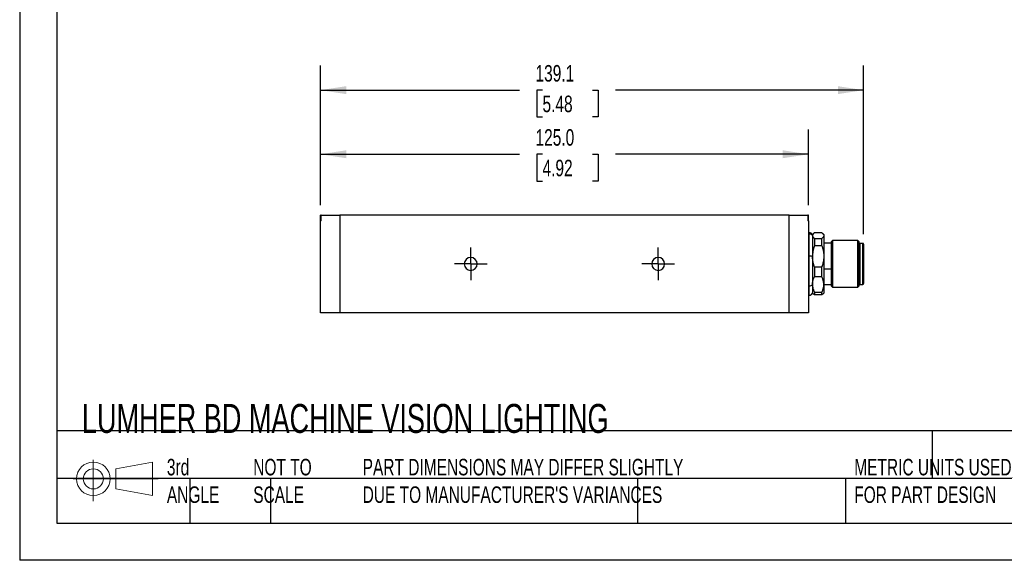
# Model space of a CAD drawing. Header units: millimetres. Extents: x 0 to 543, y 0 to 394.
# Tile 1 of 5: x 0 to 252, y 0 to 138. Entities that reach past the tile are written whole.
import ezdxf

# ---------------------------------------------------------------- set-up
doc = ezdxf.new("R2010")
doc.units = ezdxf.units.MM
doc.header["$LTSCALE"] = 2
doc.linetypes.add('CENTERX2', pattern=[20.32, 12.7, -2.54, 2.54, -2.54])
doc.layers.add('CENTER', color=40, linetype='CENTERX2')
doc.layers.add('DIMENSIONS', color=140, linetype='Continuous', lineweight=25)
doc.layers.add('TEXT', color=140, linetype='Continuous', lineweight=25)
doc.styles.add('SLDTEXTSTYLE0', font='TXT', dxfattribs={"width": 0.7})
doc.dimstyles.new('SLDDIMSTYLE1', dxfattribs={"dimtxt": 4.316016, "dimasz": 6.604, "dimexe": 0, "dimexo": 0.0625, "dimgap": 1.079004, "dimtad": 0, "dimtih": 1, "dimtoh": 1, "dimdec": 1, "dimrnd": 1e-09, "dimzin": 4, "dimdsep": 46, "dimtxsty": 'SLDTEXTSTYLE0', "dimsah": 1, "dimcen": 0.09, "dimadec": 0, "dimazin": 1, "dimtfac": 1, "dimtdec": 1, "dimtofl": 0, "dimtmove": 0, "dimatfit": 3, "dimfxl": 0, "dimfrac": 2, "dimtolj": 1, "dimtzin": 12, "dimarcsym": 0})
doc.dimstyles.new('SLDDIMSTYLE4', dxfattribs={"dimtxt": 4.316016, "dimasz": 6.604, "dimexe": 0, "dimexo": 0.0625, "dimgap": 1.079004, "dimtad": 0, "dimtih": 1, "dimtoh": 1, "dimdec": 1, "dimrnd": 1e-09, "dimzin": 12, "dimdsep": 46, "dimtxsty": 'SLDTEXTSTYLE0', "dimsah": 1, "dimcen": 0.09, "dimadec": 0, "dimazin": 3, "dimtfac": 1, "dimtdec": 1, "dimtofl": 0, "dimtmove": 0, "dimatfit": 3, "dimfxl": 0, "dimfrac": 2, "dimtolj": 1, "dimtzin": 12, "dimarcsym": 0})

# ---------------------------------------------------------------- blocks, each defined once
blk = doc.blocks.new('Block11')
at = {"color": 7, "linetype": 'Continuous', "lineweight": 18}
for p, q in [((5.18, 10.62), (5.18, 0)), ((10.96, 8.33), (20.35, 10.06)), ((10.96, 3.19), (10.96, 8.33)), ((20.35, 10.06), (20.35, 1.46)), ((0, 5.76), (21.75, 5.76)), ((10.96, 3.19), (20.35, 1.46))]:
    blk.add_line(p, q, dxfattribs=at)
for radius in [4.3, 2.57]:
    blk.add_circle((5.18, 5.76), radius, dxfattribs=at)
blk = doc.blocks.new('Block12')
at = {"color": 7, "linetype": 'Continuous'}
blk.add_blockref('Block11', (0, 0), dxfattribs=at)
blk = doc.blocks.new('_D_5')
at = {"layer": 'DIMENSIONS'}
for p, q in [((77.01, 90.96), (77.01, 110.35)), ((202.01, 90.96), (202.01, 110.35)), ((77.01, 104), (128.03, 104)), ((133.88, 104), (132.43, 104)), ((132.43, 104), (132.43, 97.14)), ((146.71, 104), (148.16, 104)), ((148.16, 104), (148.16, 97.14)), ((202.01, 104), (152.56, 104)), ((132.43, 97.14), (133.88, 97.14)), ((148.16, 97.14), (146.71, 97.14))]:
    blk.add_line(p, q, dxfattribs=at)
for points in [[(77.01, 104), (83.61, 102.99), (83.61, 105.02)], [(202.01, 104), (195.41, 105.02), (195.41, 102.99)]]:
    blk.add_solid(points, dxfattribs=at)
at = {"layer": 'DIMENSIONS', "char_height": 4.233, "attachment_point": 1, "style": 'SLDTEXTSTYLE0'}
for s, insert in [('125.0', (132.09, 110.43)), ('4.92', (133.88, 102.6))]:
    blk.add_mtext(s, dxfattribs=dict(at, insert=insert))
blk = doc.blocks.new('_D_6')
at = {"layer": 'DIMENSIONS'}
for p, q in [((77.01, 90.96), (77.01, 126.77)), ((216.11, 83.51), (216.11, 126.77)), ((77.01, 120.42), (128.03, 120.42)), ((133.88, 120.42), (132.43, 120.42)), ((132.43, 120.42), (132.43, 113.56)), ((146.71, 120.42), (148.16, 120.42)), ((148.16, 120.42), (148.16, 113.56)), ((216.11, 120.42), (152.56, 120.42)), ((132.43, 113.56), (133.88, 113.56)), ((148.16, 113.56), (146.71, 113.56))]:
    blk.add_line(p, q, dxfattribs=at)
for points in [[(77.01, 120.42), (83.61, 119.41), (83.61, 121.44)], [(216.11, 120.42), (209.51, 121.44), (209.51, 119.41)]]:
    blk.add_solid(points, dxfattribs=at)
at = {"layer": 'DIMENSIONS', "char_height": 4.233, "attachment_point": 1, "style": 'SLDTEXTSTYLE0'}
for s, insert in [('139.1', (132.09, 126.85)), ('5.48', (133.88, 119.02))]:
    blk.add_mtext(s, dxfattribs=dict(at, insert=insert))
blk = doc.blocks.new('SW_CENTERMARKSYMBOL_4')
at = {"layer": 'CENTER', "color": 0}
for p, q in [((0, 2.54), (0, 4.19)), ((0, 0), (0, 2.54)), ((-2.54, 0), (-4.19, 0)), ((0, 0), (-2.54, 0)), ((0, 0), (0, -2.54)), ((0, 0), (2.54, 0)), ((2.54, 0), (4.19, 0)), ((0, -2.54), (0, -4.19))]:
    blk.add_line(p, q, dxfattribs=at)
blk = doc.blocks.new('SW_CENTERMARKSYMBOL_5')
at = {"layer": 'CENTER', "color": 0}
for p, q in [((0, 2.54), (0, 4.19)), ((0, 0), (0, 2.54)), ((-2.54, 0), (-4.19, 0)), ((0, 0), (-2.54, 0)), ((0, 0), (0, -2.54)), ((0, 0), (2.54, 0)), ((2.54, 0), (4.19, 0)), ((0, -2.54), (0, -4.19))]:
    blk.add_line(p, q, dxfattribs=at)

msp = doc.modelspace()

# ---------------------------------------------------------------- linework, layer by layer
at = {"color": 7, "linetype": 'Continuous'}
for p in [(0, 323.85), (419.1, 0)]:
    msp.add_line(p, (0, 0), dxfattribs=at)
for p, q in [((77.01, 86.92), (77.01, 88.42)), ((77.24, 88.42), (77.01, 88.42)), ((77.24, 88.42), (82.01, 88.42)), ((77.24, 86.92), (77.24, 88.42)), ((82.01, 88.42), (82.01, 63.42)), ((197.01, 88.42), (82.01, 88.42)), ((197.01, 63.42), (197.01, 88.42)), ((197.01, 88.42), (201.78, 88.42)), ((201.78, 88.42), (201.78, 86.92)), ((202.01, 88.42), (201.78, 88.42)), ((202.01, 86.92), (202.01, 88.42)), ((77.01, 63.42), (77.01, 86.92)), ((77.24, 86.92), (77.01, 86.92)), ((202.01, 86.92), (201.78, 86.92)), ((202.01, 86.92), (202.01, 63.42)), ((202.14, 83.92), (202.01, 83.92)), ((202.14, 83.65), (202.14, 83.92)), ((202.14, 77.99), (202.14, 83.65)), ((203.29, 83.7), (203.01, 83.42)), ((203.01, 83.42), (203.01, 83.17)), ((205.41, 83.89), (203.51, 83.89)), ((205.91, 83.42), (205.63, 83.7)), ((205.91, 83.42), (205.91, 83.17)), ((203.01, 83.17), (203.01, 77.86)), ((203.51, 82.45), (203.51, 80.55)), ((203.51, 82.45), (205.41, 82.45)), ((205.41, 80.55), (205.41, 82.45)), ((205.91, 83.17), (205.91, 77.86)), ((207.91, 81.22), (205.91, 81.22)), ((208.16, 81.92), (207.91, 81.67)), ((207.91, 75.92), (207.91, 81.67)), ((214.66, 81.92), (208.16, 81.92)), ((208.16, 81.92), (208.16, 75.92)), ((214.91, 81.67), (214.66, 81.92)), ((214.66, 75.92), (214.66, 81.92)), ((214.91, 81.67), (214.91, 75.92)), ((215.11, 81.17), (215.11, 70.67)), ((215.91, 81.17), (215.11, 81.17)), ((215.91, 70.67), (215.91, 81.17)), ((216.11, 80.97), (216.11, 70.87)), ((205.41, 80.55), (203.51, 80.55)), ((115.51, 75.92), (113.86, 75.92)), ((115.51, 75.92), (117.16, 75.92)), ((163.51, 75.92), (161.86, 75.92)), ((163.51, 75.92), (165.16, 75.92)), ((202.14, 70.27), (202.14, 77.99)), ((203.01, 77.86), (203.01, 70.62)), ((205.91, 77.86), (205.91, 70.62)), ((207.91, 70.18), (207.91, 75.92)), ((208.16, 75.92), (208.16, 69.92)), ((214.66, 69.92), (214.66, 75.92)), ((214.91, 75.92), (214.91, 70.18)), ((203.51, 75.17), (203.51, 72.59)), ((203.51, 75.17), (205.41, 75.17)), ((205.41, 72.59), (205.41, 75.17)), ((207.91, 74.55), (205.91, 74.55)), ((203.01, 70.62), (203.01, 68.42)), ((205.41, 72.59), (203.51, 72.59)), ((205.91, 70.62), (207.91, 70.62)), ((205.91, 70.62), (205.91, 68.42)), ((215.11, 70.67), (215.91, 70.67)), ((202.14, 67.92), (202.14, 70.27)), ((203.01, 68.42), (203.29, 68.14)), ((203.51, 67.96), (203.3, 68.16)), ((203.51, 68.65), (205.41, 68.65)), ((203.51, 68.65), (203.51, 67.96)), ((205.41, 67.96), (205.41, 68.65)), ((205.62, 68.16), (205.41, 67.96)), ((205.63, 68.14), (205.91, 68.42)), ((207.91, 70.18), (208.16, 69.92)), ((208.16, 69.92), (214.66, 69.92)), ((214.66, 69.92), (214.91, 70.18)), ((202.01, 67.92), (202.14, 67.92)), ((205.41, 67.96), (203.51, 67.96)), ((82.01, 63.42), (77.01, 63.42)), ((197.01, 63.42), (82.01, 63.42)), ((202.01, 63.42), (197.01, 63.42))]:
    msp.add_line(p, q)
for centre, radius, start, end in [((202.14, 82.92), 1, 30, 90), ((215.11, 80.97), 0.2, 90, 180), ((215.91, 80.97), 0.2, 0, 90), ((115.51, 75.92), 1.65, 0, 180), ((115.51, 75.92), 1.65, 180, 0), ((163.51, 75.92), 1.65, 0, 180), ((163.51, 75.92), 1.65, 180, 0), ((215.11, 70.87), 0.2, 180, 270), ((215.91, 70.87), 0.2, 270, 0), ((202.14, 68.92), 1, 270, 330)]:
    msp.add_arc(centre, radius, start, end)
for points, knots in [([(202.14, 83.65), (202.32, 83.65), (202.49, 83.61), (202.8, 83.44), (202.92, 83.31), (203.01, 83.17)], [0, 0, 0, 0, 0.5, 0.5, 1, 1, 1, 1]), ([(203.51, 83.89), (203.48, 83.86), (203.41, 83.81), (203.33, 83.74), (203.25, 83.67), (203.19, 83.59), (203.12, 83.5), (203.06, 83.4), (203.02, 83.28), (203.01, 83.21), (203.01, 83.17)], [0, 0, 0, 0, 0.1073561, 0.2127391, 0.3162467, 0.4179824, 0.5180548, 0.6804969, 0.8409585, 1, 1, 1, 1]), ([(205.41, 83.89), (205.44, 83.86), (205.51, 83.81), (205.6, 83.74), (205.67, 83.66), (205.74, 83.59), (205.81, 83.5), (205.86, 83.4), (205.9, 83.28), (205.91, 83.21), (205.91, 83.17)], [0, 0, 0, 0, 0.109187, 0.216522, 0.322322, 0.426926, 0.530692, 0.688453, 0.844366, 1, 1, 1, 1]), ([(203.01, 83.17), (203.01, 83.14), (203.01, 83.1), (203.03, 83.03), (203.05, 82.96), (203.09, 82.89), (203.14, 82.8), (203.23, 82.69), (203.35, 82.57), (203.46, 82.49), (203.51, 82.45)], [0, 0, 0, 0, 0.095191, 0.190865, 0.287146, 0.384155, 0.48201, 0.649514, 0.822017, 1, 1, 1, 1]), ([(205.91, 83.17), (205.91, 83.14), (205.91, 83.1), (205.89, 83.03), (205.87, 82.96), (205.84, 82.89), (205.78, 82.8), (205.7, 82.7), (205.57, 82.57), (205.46, 82.49), (205.41, 82.45)], [0, 0, 0, 0, 0.093446, 0.186768, 0.280311, 0.374413, 0.469406, 0.642745, 0.819087, 1, 1, 1, 1]), ([(203.51, 80.55), (203.48, 80.46), (203.41, 80.28), (203.33, 80), (203.25, 79.72), (203.19, 79.45), (203.12, 79.12), (203.06, 78.74), (203.02, 78.3), (203.01, 78.01), (203.01, 77.86)], [0, 0, 0, 0, 0.107356, 0.212739, 0.316247, 0.417983, 0.518055, 0.680497, 0.840959, 1, 1, 1, 1]), ([(205.41, 80.55), (205.44, 80.46), (205.51, 80.27), (205.6, 79.99), (205.67, 79.71), (205.74, 79.43), (205.81, 79.1), (205.86, 78.72), (205.9, 78.29), (205.91, 78.01), (205.91, 77.86)], [0, 0, 0, 0, 0.109187, 0.216522, 0.322322, 0.426926, 0.530692, 0.688453, 0.844366, 1, 1, 1, 1]), ([(202.14, 77.99), (202.32, 77.99), (202.49, 77.98), (202.8, 77.94), (202.92, 77.9), (203.01, 77.86)], [0, 0, 0, 0, 0.5, 0.5, 1, 1, 1, 1]), ([(203.51, 75.17), (203.48, 75.27), (203.41, 75.46), (203.32, 75.74), (203.25, 76.02), (203.18, 76.3), (203.12, 76.63), (203.06, 77.01), (203.02, 77.44), (203.01, 77.72), (203.01, 77.86)], [0, 0, 0, 0, 0.109187, 0.2165218, 0.3223218, 0.426926, 0.5306926, 0.6884532, 0.844366, 1, 1, 1, 1]), ([(205.91, 77.86), (205.91, 77.78), (205.91, 77.61), (205.89, 77.35), (205.87, 77.1), (205.84, 76.84), (205.78, 76.51), (205.7, 76.11), (205.57, 75.64), (205.46, 75.33), (205.41, 75.17)], [0, 0, 0, 0, 0.093446, 0.186769, 0.280311, 0.374413, 0.469406, 0.642745, 0.819087, 1, 1, 1, 1]), ([(202.14, 70.27), (202.32, 70.27), (202.49, 70.3), (202.8, 70.42), (202.92, 70.51), (203.01, 70.62)], [0, 0, 0, 0, 0.5, 0.5, 1, 1, 1, 1]), ([(203.01, 70.62), (203.01, 70.68), (203.01, 70.81), (203.03, 70.99), (203.05, 71.18), (203.08, 71.37), (203.14, 71.61), (203.22, 71.9), (203.35, 72.25), (203.46, 72.47), (203.51, 72.59)], [0, 0, 0, 0, 0.093446, 0.186769, 0.280311, 0.374413, 0.469406, 0.642745, 0.819087, 1, 1, 1, 1]), ([(203.01, 70.62), (203.01, 70.56), (203.01, 70.43), (203.03, 70.24), (203.05, 70.04), (203.09, 69.85), (203.14, 69.61), (203.23, 69.32), (203.35, 68.99), (203.46, 68.76), (203.51, 68.65)], [0, 0, 0, 0, 0.0951908, 0.1908652, 0.2871465, 0.3841553, 0.4820098, 0.649514, 0.8220175, 1, 1, 1, 1]), ([(205.91, 70.62), (205.91, 70.68), (205.91, 70.81), (205.89, 71), (205.87, 71.2), (205.83, 71.39), (205.78, 71.63), (205.69, 71.92), (205.57, 72.25), (205.46, 72.47), (205.41, 72.59)], [0, 0, 0, 0, 0.0951908, 0.1908652, 0.2871465, 0.3841553, 0.4820098, 0.6495139, 0.8220175, 1, 1, 1, 1]), ([(205.41, 68.65), (205.44, 68.72), (205.51, 68.85), (205.59, 69.06), (205.67, 69.26), (205.73, 69.46), (205.8, 69.7), (205.86, 69.98), (205.9, 70.3), (205.91, 70.51), (205.91, 70.62)], [0, 0, 0, 0, 0.107356, 0.212739, 0.316247, 0.417982, 0.518055, 0.680497, 0.840958, 1, 1, 1, 1])]:
    msp.add_open_spline(points, degree=3, knots=knots)
at = {"layer": 'TEXT'}
for p, q in [((9.52, 314.32), (9.52, 9.52)), ((409.57, 33.19), (9.52, 33.19)), ((233.64, 33.19), (233.64, 20.95)), ((409.57, 20.95), (9.52, 20.95)), ((43.57, 20.95), (43.57, 9.52)), ((64.26, 20.95), (64.26, 9.52)), ((158.23, 20.95), (158.23, 9.52)), ((211.5, 20.95), (211.5, 9.52)), ((9.52, 9.52), (409.57, 9.52))]:
    msp.add_line(p, q, dxfattribs=at)

# ---------------------------------------------------------------- block references
at = {"layer": 'CENTER'}
for name, p in [('SW_CENTERMARKSYMBOL_4', (115.51, 75.92)), ('SW_CENTERMARKSYMBOL_5', (163.51, 75.92))]:
    msp.add_blockref(name, p, dxfattribs=at)
at = {"layer": 'TEXT'}
msp.add_blockref('Block12', (13.68, 15.11), dxfattribs=at)

# ---------------------------------------------------------------- texts
at = {"layer": 'TEXT', "attachment_point": 1, "style": 'SLDTEXTSTYLE0'}
for s, insert, char_height in [('LUMHER BD MACHINE VISION LIGHTING', (15.93, 40.05), 7.4083), ('3rd^JANGLE', (37.7, 25.99), 4.233), ('NOT TO^JSCALE', (59.81, 25.99), 4.2333), ("PART DIMENSIONS MAY DIFFER SLIGHTLY ^JDUE TO MANUFACTURER'S VARIANCES", (87.83, 25.99), 4.2333), ('METRIC UNITS USED ^JFOR PART DESIGN', (213.71, 25.99), 4.2333)]:
    msp.add_mtext(s, dxfattribs=dict(at, insert=insert, char_height=char_height))

# ---------------------------------------------------------------- dimensions: what is measured, and where the dimension line sits
at = {"layer": 'DIMENSIONS'}
for base, p2, dimstyle, picture, middle in [((216.11, 120.42), (216.11, 80.97), 'SLDDIMSTYLE4', '_D_6', (140.29, 120.42)), ((202.01, 104), (202.01, 88.42), 'SLDDIMSTYLE1', '_D_5', (140.29, 104))]:
    dim = msp.add_linear_dim(base=base, p1=(77.01, 88.42), p2=p2, dimstyle=dimstyle, dxfattribs=at)
    dim.commit()
    dim.dimension.update_dxf_attribs({"geometry": picture, "text_midpoint": middle, "dimtype": 160})

doc.saveas('drawing.dxf')
